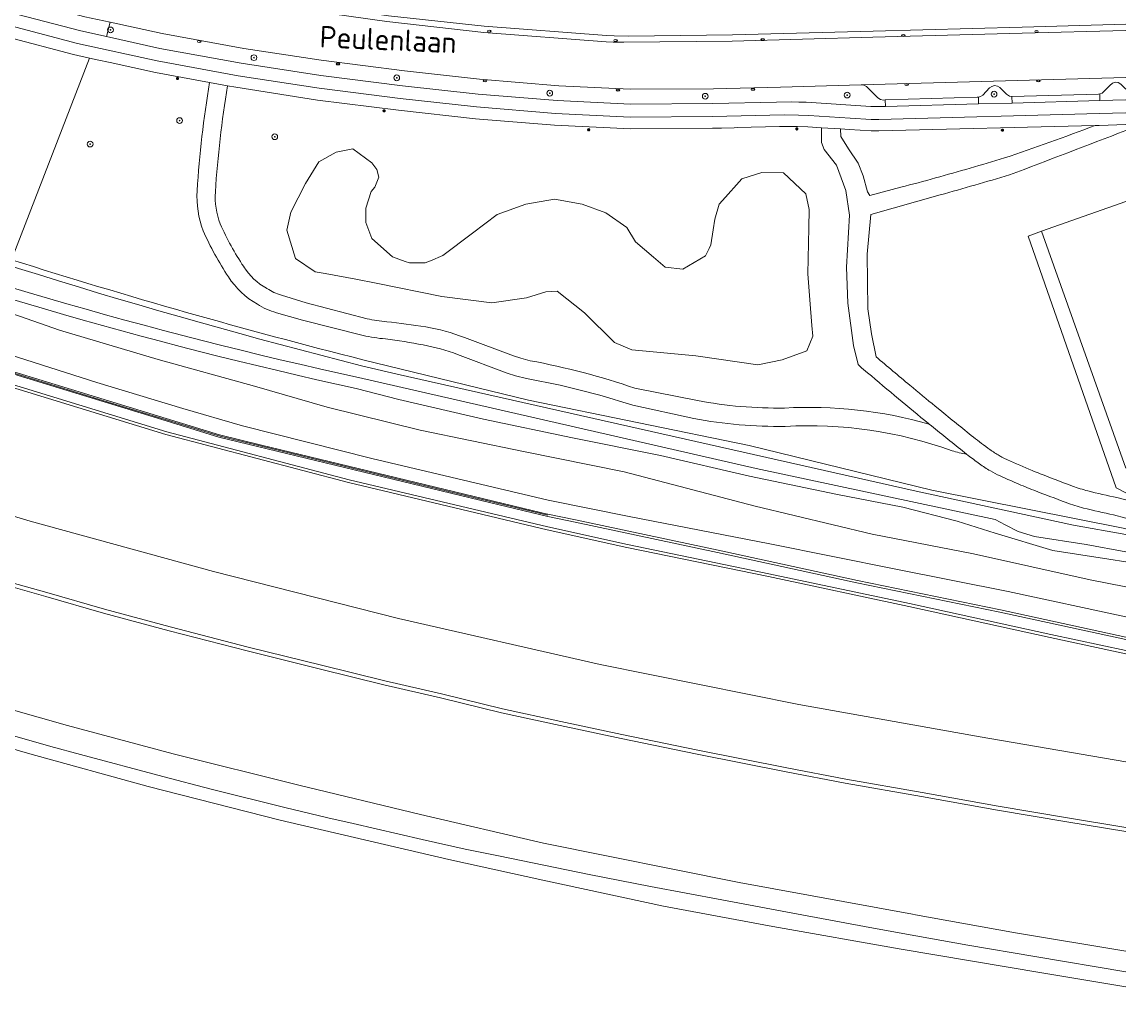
# Model space of a CAD drawing. Header units: metres. Extents: x 92650 to 117222, y 425801 to 461092.
# Tile 36 of 146: x 115268 to 115421, y 426002 to 426136. Entities that reach past the tile are written whole.
import ezdxf
from ezdxf.enums import TextEntityAlignment as Align

# ---------------------------------------------------------------- set-up
doc = ezdxf.new("R2010")
doc.units = ezdxf.units.M
doc.layers.get('0').update_dxf_attribs({"color": 253, "linetype": 'CONTINUOUS', "lineweight": 15})
for name, color, linetype, lineweight in [('B-WE-GR-BEPLANTING_CULTUUR_BODEMBEDEKKER-GV', 253, 'CONTINUOUS', 15), ('B-WE-GR-BEPLANTING_CULTUUR_BOSPLANTSOEN-GV', 253, 'CONTINUOUS', 15), ('B-WE-GR-BOOM-S', 253, 'CONTINUOUS', 15), ('B-WE-GR-GROENVOORZIENING-GV', 253, 'CONTINUOUS', 15), ('B-WE-GW-TALUD_KRUIN-G', 253, 'CONTINUOUS', 15), ('B-WE-IE-MEUBILAIR-S', 253, 'CONTINUOUS', 15), ('B-WE-IE-TERREINAFSCHEIDING_KUNSTMATIG_MUUR-GV', 253, 'CONTINUOUS', 15), ('B-WE-KW-KUNSTWERK_GELUIDSWERING_SCHERM-G', 253, 'CONTINUOUS', 15), ('B-WE-OG-TERREIN_BEGROEID-GV', 253, 'CONTINUOUS', 15), ('B-WE-OG-TERREIN_ERF-GV', 253, 'CONTINUOUS', 15), ('B-WE-OG-TERREIN_OEVER-GV', 253, 'CONTINUOUS', 15), ('B-WE-OG-TOPOGRAFIE-T18', 7, 'CONTINUOUS', 15), ('B-WE-OG-WATER-GV', 253, 'CONTINUOUS', 15), ('B-WE-OG-WATER_MEER-GV', 253, 'CONTINUOUS', 15), ('B-WE-OG-WEG-GV', 253, 'CONTINUOUS', 15), ('B-WE-VH-GESLOTENVERHARDING-GV', 253, 'CONTINUOUS', 15), ('B-WE-VH-GESLOTENVERHARDING_ASFALT-GV', 253, 'CONTINUOUS', 15), ('B-WE-VH-HALFVERHARDING_GRAVEL-GV', 253, 'CONTINUOUS', 15), ('B-WE-VH-HALFVERHARDING_SCHELP-GV', 253, 'CONTINUOUS', 15), ('B-WE-VH-OPENVERHARDING_BETONSTRAATSTEEN-GV', 253, 'CONTINUOUS', 15), ('B-WE-VH-OPENVERHARDING_TEGEL-GV', 253, 'CONTINUOUS', 15)]:
    doc.layers.add(name, color=color, linetype=linetype, lineweight=lineweight)
doc.styles.add('NLCS-ISO', font='NLCS-ISO.ttf')
doc.styles.add('NLCS-ISO-M200-T18', font='NLCS-ISO.ttf', dxfattribs={"height": 0.36})

# ---------------------------------------------------------------- blocks, each defined once
blk = doc.blocks.new('SIE-MEUBILAIR_PAAL_LICHTMAST-SO')
for points in [[(-0.62, 0), (-1, 0)], [(-0.71, 0.71), (-0.44, 0.44)], [(0, 1), (0, 0.62)], [(0.44, 0.44), (0.71, 0.71)], [(1, 0), (0.62, 0)], [(-0.71, -0.71), (-0.44, -0.44)], [(0, -0.62), (0, -1)], [(0.44, -0.44), (0.71, -0.71)]]:
    blk.add_lwpolyline(points)
blk.add_circle((0, 0), 0.5)
blk = doc.blocks.new('SIE-MEUBILAIR_PUT_KOLK-SO')
blk.add_ellipse((0, 0), major_axis=(1.25, 0), ratio=0.54)
at = {"style": 'NLCS-ISO'}
blk.add_text('klk', height=0.75, dxfattribs=at).set_placement((0.03, 0), align=Align.MIDDLE_CENTER)
blk = doc.blocks.new('SGR-BOOM_GBKN-SO')
at = {"linetype": 'ByBlock', "lineweight": 18}
h = blk.add_hatch(color=0, dxfattribs=at)
h.dxf.hatch_style = 1
edge = h.paths.add_edge_path()
edge.add_arc((0, 0), 0.25, 0, 360)
at = {"color": 0, "linetype": 'ByBlock', "lineweight": 18}
for radius in [2, 0.25]:
    blk.add_circle((0, 0), radius, dxfattribs=at)
at = {"color": 0, "linetype": 'ByBlock', "lineweight": 18, "style": 'NLCS-ISO'}
blk.add_attdef('SOORT', (2.5, 0), '', height=1.5, dxfattribs=at)

msp = doc.modelspace()

# ---------------------------------------------------------------- linework, layer by layer
at = {"layer": 'B-WE-GR-BEPLANTING_CULTUUR_BODEMBEDEKKER-GV', "transparency": 33554687, "flags": 128}
for points in [[(115386.217, 426125.711), (115384.655, 426127.249), (115384.288, 426127.449), (115383.918, 426127.481), (115372.703, 426127.177), (115363.407, 426126.962), (115351.87, 426126.874), (115341.952, 426127.355), (115330.984, 426128.267), (115320.546, 426129.428), (115308.985, 426130.907), (115298.279, 426132.556), (115286.936, 426134.603), (115279.723, 426136.171), (115279.216, 426134.186), (115286.608, 426132.556), (115297.904, 426130.522), (115308.983, 426128.802), (115320.302, 426127.38), (115330.805, 426126.193), (115341.723, 426125.329), (115351.935, 426124.831), (115363.337, 426124.891), (115372.168, 426125.111), (115374.262, 426125.117), (115375.252, 426125.111), (115376.266, 426125.07), (115385.241, 426124.513), (115386.253, 426124.479), (115387.269, 426124.48), (115387.26, 426125.398), (115386.99, 426125.39), (115386.595, 426125.456)], [(115400.172, 426125.799), (115400.194, 426124.842), (115404.848, 426124.972), (115404.817, 426125.89), (115404.472, 426125.935), (115404.086, 426126.194), (115403.128, 426127.122), (115402.812, 426127.314), (115402.403, 426127.389), (115402.018, 426127.266), (115401.707, 426127.067), (115400.764, 426126.078), (115400.458, 426125.858)]]:
    msp.add_lwpolyline(points, close=True, dxfattribs=at)
msp.add_lwpolyline([(115420.633, 426126.917), (115419.905, 426127.604), (115419.56, 426127.798), (115419.166, 426127.846), (115418.769, 426127.742), (115418.42, 426127.405), (115417.585, 426126.553), (115417.329, 426126.348), (115417, 426126.254), (115417.016, 426125.329), (115420.633, 426125.425)], dxfattribs=at)
at = {"layer": 'B-WE-GR-BEPLANTING_CULTUUR_BOSPLANTSOEN-GV', "transparency": 33554687, "flags": 128}
for points in [[(115416.351, 426121.861), (115386.365, 426121.123), (115385.277, 426121.094), (115382.236, 426121.298), (115381.042, 426121.376)], [(115381.042, 426121.376), (115381.11, 426120.336), (115382.144, 426118.613), (115383.512, 426116.621), (115384.196, 426114.866), (115384.788, 426112.66), (115385.113, 426112.152), (115389.42, 426113.311)], [(115394.876, 426112.216), (115385.228, 426109.504), (115384.72, 426103.986), (115384.828, 426096.436), (115385.337, 426092.951), (115385.975, 426089.759)], [(115420.633, 426070.894), (115419.291, 426071.603), (115407.051, 426106.515), (115408.941, 426107.183), (115420.633, 426111.318)], [(115394.189, 426082.91), (115394.799, 426082.411)], [(115419.395, 426070.254), (115420.633, 426069.91)]]:
    msp.add_lwpolyline(points, dxfattribs=at)
at = {"layer": 'B-WE-GR-BEPLANTING_CULTUUR_BOSPLANTSOEN-GV', "transparency": 33554687}
for points in [[(115403.799, 426117.353, 0.0111972), (115416.351, 426121.861)], [(115420.633, 426121.16, -0.0008829), (115404.5, 426115.005)], [(115394.213, 426114.574, 0.0040878), (115403.799, 426117.353)], [(115404.5, 426115.005, -0.0040718), (115394.876, 426112.216)], [(115389.42, 426113.311, 0.008174), (115394.213, 426114.574)], [(115385.975, 426089.759, 0.0010461), (115390.663, 426085.826)], [(115390.663, 426085.826, 0.0027402), (115394.189, 426082.91)], [(115394.799, 426082.411, 0.0028279), (115399.484, 426078.63)], [(115399.484, 426078.63, 0.0127264), (115401.764, 426076.903)], [(115401.764, 426076.903, 0.0233875), (115403.067, 426076.056)], [(115403.067, 426076.056, 0.010858), (115403.536, 426075.795)], [(115403.536, 426075.795, 0.0141091), (115404.191, 426075.473)], [(115404.191, 426075.473, 0.0087593), (115407.616, 426073.989)], [(115407.616, 426073.989, 0.0052929), (115408.724, 426073.547)], [(115408.724, 426073.547, 0.0015809), (115413.223, 426071.836)], [(115413.223, 426071.836, 0.0270367), (115415.365, 426071.16)], [(115415.365, 426071.16, 0.0149155), (115419.395, 426070.254)]]:
    msp.add_lwpolyline(points, format="xyb", dxfattribs=at)
at = {"layer": 'B-WE-GR-GROENVOORZIENING-GV', "transparency": 33554687, "flags": 128}
for points in [[(115420.633, 426050.556), (115403.15, 426054.34), (115383.31, 426058.402), (115363.999, 426062.613), (115344.225, 426066.835), (115340.457, 426067.617), (115333.699, 426069.248), (115294.815, 426078.632), (115286.303, 426081.238), (115248.055, 426092.948), (115223.317, 426102.154), (115199.773, 426110.916), (115194.38, 426113.105), (115157.318, 426128.151), (115156.597, 426128.445), (115119.559, 426143.528), (115092.814, 426154.631), (115081.214, 426159.447)], [(115081.001, 426158.251), (115080.926, 426157.831), (115096.163, 426151.63), (115118.111, 426142.719), (115138.539, 426134.461), (115157.686, 426126.772), (115175.203, 426119.495), (115193.517, 426112.176), (115214.474, 426103.847), (115234.81, 426096.287), (115250.46, 426090.834), (115254.986, 426089.346), (115287.587, 426079.371), (115312.89, 426072.717), (115340.437, 426066.159), (115351.486, 426063.725), (115371.125, 426059.679), (115390.618, 426055.545), (115410.234, 426051.249), (115420.633, 426049.005)], [(115420.633, 426033.577), (115400.395, 426037.066), (115375.275, 426041.515), (115347.707, 426047.094), (115319.715, 426053.469), (115294.051, 426059.976), (115268.624, 426066.968), (115243.57, 426074.511), (115217.731, 426082.853), (115190.616, 426092.18), (115164.422, 426101.286), (115141.061, 426109.684), (115122.789, 426116.368), (115094.563, 426126.823), (115076.604, 426133.601)], [(115420.633, 426053.719), (115404.278, 426057.205), (115388.734, 426060.297), (115371.239, 426063.81), (115351.729, 426067.61), (115340.489, 426069.896), (115316.021, 426075.665), (115298.119, 426080.182), (115289.826, 426082.582), (115277.904, 426086.205), (115261.494, 426091.445), (115250.583, 426095.396), (115236.246, 426100.474), (115216.755, 426107.672), (115205.343, 426112.295), (115190.464, 426118.608), (115179.523, 426123.006), (115159.146, 426131.406)], [(115173.403, 426129.675), (115181.721, 426126.48), (115191.924, 426122.397), (115204.415, 426117.799), (115214.864, 426113.83), (115231.776, 426107.647), (115250.157, 426101.167), (115261.424, 426097.391), (115272.733, 426093.452), (115286.382, 426089.377), (115299.752, 426085.673), (115309.827, 426082.8), (115322.738, 426079.593), (115337.054, 426076.622), (115351.046, 426073.814), (115369.199, 426069.048), (115385.454, 426065.169), (115399.477, 426062.441), (115415.681, 426058.827), (115420.633, 426057.839)], [(115162.82, 426126.241), (115199.882, 426111.196), (115223.409, 426102.44), (115248.151, 426093.232), (115256.646, 426090.631), (115294.894, 426078.922), (115300.724, 426077.515), (115339.608, 426068.131), (115340.462, 426067.953), (115344.293, 426067.158), (115364.069, 426062.936), (115383.378, 426058.725), (115403.218, 426054.663), (115420.633, 426050.893)], [(115420.633, 426061.317), (115418.253, 426061.696), (115410.512, 426062.888), (115402.499, 426065.314), (115397.212, 426066.945), (115389.668, 426068.902), (115380.626, 426070.651), (115368.406, 426073.217), (115356.095, 426076.07), (115343.885, 426078.534), (115331.508, 426081.136), (115319.79, 426083.839), (115313.862, 426085.373)], [(115263.8, 426059.073), (115270.971, 426057.069), (115278.958, 426054.757), (115288.073, 426052.297), (115298.868, 426049.508), (115309.062, 426046.969), (115317.843, 426044.81), (115325.707, 426043), (115334.146, 426040.924), (115342.267, 426039.167), (115350.733, 426037.363), (115361.264, 426035.191), (115373.622, 426032.755), (115381.804, 426031.196), (115392.358, 426029.347), (115402.905, 426027.433), (115412.534, 426025.83), (115420.633, 426024.474)]]:
    msp.add_lwpolyline(points, dxfattribs=at)
at = {"layer": 'B-WE-GR-GROENVOORZIENING-GV', "transparency": 33554687}
msp.add_lwpolyline([(115313.862, 426085.373, -0.0349211), (115228.236, 426110.443)], format="xyb", dxfattribs=at)
at = {"layer": 'B-WE-GW-TALUD_KRUIN-G', "transparency": 33554687, "flags": 128}
msp.add_lwpolyline([(115130.046, 426143.422), (115131.329, 426142.827), (115133.131, 426141.596), (115147.371, 426135.776), (115159.146, 426131.406), (115179.523, 426123.006), (115190.464, 426118.608), (115205.343, 426112.295), (115216.755, 426107.672), (115236.246, 426100.474), (115250.583, 426095.396), (115261.494, 426091.445), (115277.904, 426086.205), (115289.826, 426082.582), (115298.119, 426080.182), (115316.021, 426075.665), (115340.489, 426069.896), (115351.729, 426067.61), (115371.239, 426063.81), (115388.734, 426060.297), (115404.278, 426057.205), (115420.633, 426053.719)], dxfattribs=at)
at = {"layer": 'B-WE-IE-TERREINAFSCHEIDING_KUNSTMATIG_MUUR-GV', "transparency": 33554687, "flags": 128}
for points in [[(115081.214, 426159.447), (115092.814, 426154.631), (115119.559, 426143.528), (115156.597, 426128.445), (115157.318, 426128.151), (115194.38, 426113.105), (115199.773, 426110.916), (115223.317, 426102.154), (115248.055, 426092.948), (115286.303, 426081.238), (115294.815, 426078.632), (115333.699, 426069.248), (115340.457, 426067.617), (115344.225, 426066.835), (115363.999, 426062.613), (115383.31, 426058.402), (115403.15, 426054.34), (115420.633, 426050.556)], [(115420.633, 426050.893), (115403.218, 426054.663), (115383.378, 426058.725), (115364.069, 426062.936), (115344.293, 426067.158), (115340.462, 426067.953), (115339.608, 426068.131), (115300.724, 426077.515), (115294.894, 426078.922), (115256.646, 426090.631), (115248.151, 426093.232), (115223.409, 426102.44), (115199.882, 426111.196), (115162.82, 426126.241), (115157.431, 426128.429), (115143.102, 426134.264), (115119.673, 426143.805), (115092.935, 426154.906), (115081.268, 426159.75), (115081.238, 426159.585)]]:
    msp.add_lwpolyline(points, dxfattribs=at)
at = {"layer": 'B-WE-KW-KUNSTWERK_GELUIDSWERING_SCHERM-G', "transparency": 33554687, "flags": 128}
msp.add_lwpolyline([(115081.238, 426159.585), (115087.237, 426157.098), (115103.621, 426150.275), (115120.077, 426143.458), (115136.048, 426136.952), (115151.984, 426130.475), (115167.696, 426124.079), (115183.676, 426117.601), (115199.823, 426111.036), (115215.738, 426105.114), (115231.728, 426099.187), (115247.986, 426093.115), (115263.665, 426088.325), (115279.931, 426083.338), (115294.987, 426078.761), (115310.492, 426075), (115328.04, 426070.761), (115340.46, 426067.782)], dxfattribs=at)
at = {"layer": 'B-WE-OG-TERREIN_BEGROEID-GV', "transparency": 33554687, "flags": 128}
for points in [[(115293.526, 426127.817), (115286.01, 426129.195), (115279.738, 426130.576), (115277.931, 426130.974), (115276.86, 426131.21), (115266.069, 426103.222)], [(115373.241, 426121.737), (115372.604, 426121.72), (115366.729, 426121.561), (115366.308, 426121.55), (115364.533, 426121.502), (115363.841, 426121.483), (115363.276, 426121.468), (115351.944, 426121.381), (115341.379, 426121.893), (115330.4, 426122.798), (115319.723, 426123.969), (115308.493, 426125.356), (115297.157, 426127.151), (115296.027, 426127.358)], [(115384.784, 426087.56), (115383.969, 426088.246), (115383.516, 426088.696), (115382.854, 426091.343), (115382.078, 426097.194), (115381.895, 426102.191), (115382.283, 426109.434), (115381.781, 426112.856), (115380.48, 426116.347), (115378.766, 426118.547), (115378.418, 426119.513), (115378.39, 426121.548), (115376.533, 426121.669), (115375.092, 426121.726), (115374.481, 426121.73), (115373.241, 426121.737)], [(115298.26, 426102.275), (115298.275, 426102.253), (115298.289, 426102.23)], [(115301.409, 426099.271), (115301.451, 426099.247), (115301.492, 426099.222)], [(115303.483, 426098.334), (115306.946, 426097.258), (115315.369, 426095.049)], [(115314.829, 426092.729), (115306.416, 426094.865), (115302.805, 426095.883)], [(115328.867, 426092.443), (115335.679, 426089.896), (115336.689, 426089.558), (115338.018, 426089.228)], [(115314.784, 426089.353), (115337.773, 426083.75), (115368.359, 426077.469), (115393.711, 426071.25), (115420.477, 426065.938), (115420.633, 426065.897)], [(115337.489, 426086.74), (115335.978, 426087.115), (115334.829, 426087.5), (115327.931, 426090.081)], [(115352.529, 426085.42), (115361.207, 426083.697)], [(115360.712, 426081.203), (115352.218, 426083.059)], [(115393.357, 426080.424), (115393.25, 426080.512)], [(115398.74, 426076.1), (115398.541, 426076.254)], [(115404.232, 426072.77), (115403.178, 426073.243)], [(115420.633, 426067.373), (115418.929, 426067.849)]]:
    msp.add_lwpolyline(points, dxfattribs=at)
at = {"layer": 'B-WE-OG-TERREIN_BEGROEID-GV', "transparency": 33554687}
for points in [[(115291.799, 426112.797, -0.0254991), (115293.526, 426127.817)], [(115296.027, 426127.358, 0.0254004), (115294.337, 426112.638)], [(115292.648, 426107.229, -0.1071923), (115291.799, 426112.797)], [(115294.337, 426112.638, 0.1055393), (115295.002, 426108.193)], [(115296.147, 426100.86, -0.0437876), (115292.648, 426107.229)], [(115295.002, 426108.193, 0.0435933), (115298.26, 426102.275)], [(115266.069, 426103.222, 0.0143867), (115314.784, 426089.353)], [(115298.289, 426102.23, 0.1222211), (115301.409, 426099.271)], [(115300.155, 426097.06, -0.1221844), (115296.147, 426100.86)], [(115301.492, 426099.222, 0.0671599), (115303.483, 426098.334)], [(115302.805, 426095.883, -0.0682471), (115300.155, 426097.06)], [(115315.369, 426095.049, 0.037995), (115318.102, 426094.627)], [(115318.102, 426094.627, -0.0120404), (115323.507, 426093.93)], [(115323.507, 426093.93, -0.053563), (115328.867, 426092.443)], [(115317.918, 426092.253, -0.0376074), (115314.829, 426092.729)], [(115323.165, 426091.412, 0.0146947), (115317.918, 426092.253)], [(115327.931, 426090.081, 0.047164), (115323.165, 426091.412)], [(115338.018, 426089.228, -0.0351316), (115352.529, 426085.42)], [(115389.092, 426083.946, -0.0008175), (115384.784, 426087.56)], [(115352.218, 426083.059, 0.0356407), (115337.489, 426086.74)], [(115361.207, 426083.697, 0.0505776), (115373.267, 426082.661)], [(115373.267, 426082.661, -0.0840713), (115393.357, 426080.424)], [(115393.25, 426080.512, -0.0028966), (115389.092, 426083.946)], [(115373.36, 426080.119, -0.0509226), (115360.712, 426081.203)], [(115396.515, 426076.729, 0.1019186), (115373.36, 426080.119)], [(115398.541, 426076.254, -0.0321664), (115396.515, 426076.729)], [(115400.335, 426074.913, -0.0085485), (115398.74, 426076.1)], [(115401.829, 426073.942, -0.0231984), (115400.335, 426074.913)], [(115403.178, 426073.243, -0.0262069), (115401.829, 426073.942)], [(115406.681, 426071.724, -0.0059678), (115404.232, 426072.77)], [(115407.846, 426071.26, -0.0053303), (115406.681, 426071.724)], [(115412.359, 426069.543, -0.0015759), (115407.846, 426071.26)], [(115414.757, 426068.787, -0.0274264), (115412.359, 426069.543)], [(115418.929, 426067.849, -0.0148641), (115414.757, 426068.787)]]:
    msp.add_lwpolyline(points, format="xyb", dxfattribs=at)
at = {"layer": 'B-WE-OG-TERREIN_BEGROEID-GV', "transparency": 33554687, "flags": 128}
msp.add_lwpolyline([(115329.981, 426106.905), (115333.432, 426109.518), (115337.389, 426110.943), (115341.363, 426111.64), (115345.198, 426110.943), (115348.475, 426109.724), (115351.403, 426107.703), (115352.612, 426105.712), (115355.093, 426103.579), (115356.702, 426102.197), (115359.177, 426101.918), (115362.308, 426103.753), (115362.827, 426104.805), (115363.071, 426105.299), (115363.379, 426107.39), (115363.594, 426108.849), (115364.204, 426110.939), (115365.092, 426111.933), (115366.998, 426114.063), (115367.341, 426114.446), (115370.13, 426115.317), (115373.137, 426115.273), (115376.231, 426112.377), (115376.707, 426110.19), (115376.655, 426107.654), (115376.492, 426101.27), (115376.792, 426097.658), (115377.086, 426094.118), (115377.208, 426092.65), (115376.38, 426090.581), (115372.938, 426089.34), (115369.583, 426088.664), (115360.983, 426089.907), (115352.093, 426090.757), (115349.718, 426091.737), (115345.55, 426095.861), (115341.759, 426098.867), (115340.19, 426098.78), (115337.488, 426097.952), (115332.685, 426097.256), (115325.757, 426098.128), (115316.638, 426100.006), (115313.832, 426100.525), (115309.575, 426101.313), (115308.162, 426101.574), (115305.46, 426103.404), (115304.263, 426107.333), (115304.786, 426109.816), (115306.812, 426113.801), (115308.664, 426116.807), (115311.083, 426118.135), (115313.387, 426118.6), (115316.04, 426116.697), (115316.74, 426115.748), (115317.023, 426114.684), (115316.458, 426113.294), (115315.958, 426112.686), (115315.191, 426110.384), (115315.191, 426108.384), (115316.023, 426106.167), (115318.908, 426103.637), (115320.668, 426103.006), (115321.271, 426102.79), (115323.442, 426102.804), (115324.167, 426103.099), (115325.902, 426103.804)], close=True, dxfattribs=at)
at = {"layer": 'B-WE-OG-TERREIN_ERF-GV', "transparency": 33554687, "flags": 128}
for points in [[(115266.069, 426103.222), (115276.86, 426131.21), (115274.641, 426131.698), (115265.547, 426134.105), (115260.082, 426135.756)], [(115420.633, 426111.318), (115408.941, 426107.183), (115420.633, 426074.307)]]:
    msp.add_lwpolyline(points, dxfattribs=at)
at = {"layer": 'B-WE-OG-TERREIN_OEVER-GV', "transparency": 33554687}
for points in [[(115225.738, 426116.147, 0.0263934), (115314.587, 426088.53)], [(115314.194, 426086.891, -0.0349126), (115228.781, 426111.897)], [(115228.236, 426110.443, 0.0349211), (115313.862, 426085.373)], [(115314.784, 426089.353, -0.0143867), (115266.069, 426103.222)]]:
    msp.add_lwpolyline(points, format="xyb", dxfattribs=at)
at = {"layer": 'B-WE-OG-TERREIN_OEVER-GV', "transparency": 33554687, "flags": 128}
for points in [[(115420.633, 426065.897), (115420.477, 426065.938), (115393.711, 426071.25), (115368.359, 426077.469), (115337.773, 426083.75), (115314.784, 426089.353)], [(115314.587, 426088.53), (115319.542, 426087.343), (115391.529, 426071.112), (115413.356, 426066.436), (115420.633, 426065.096)], [(115420.633, 426062.733), (115415.139, 426063.749), (115407.93, 426064.858), (115405.674, 426065.516), (115403.867, 426066.44), (115402.511, 426067.18), (115369.338, 426074.285), (115314.194, 426086.891)], [(115313.862, 426085.373), (115319.79, 426083.839), (115331.508, 426081.136), (115343.885, 426078.534), (115356.095, 426076.07), (115368.406, 426073.217), (115380.626, 426070.651), (115389.668, 426068.902), (115397.212, 426066.945), (115402.499, 426065.314), (115410.512, 426062.888), (115418.253, 426061.696), (115420.633, 426061.317)]]:
    msp.add_lwpolyline(points, dxfattribs=at)
at = {"layer": 'B-WE-OG-WATER-GV', "transparency": 33554687}
for points in [[(115314.587, 426088.53, -0.0263934), (115225.738, 426116.147)], [(115228.781, 426111.897, 0.0349126), (115314.194, 426086.891)]]:
    msp.add_lwpolyline(points, format="xyb", dxfattribs=at)
at = {"layer": 'B-WE-OG-WATER-GV', "transparency": 33554687, "flags": 128}
for points in [[(115420.633, 426065.096), (115413.356, 426066.436), (115391.529, 426071.112), (115319.542, 426087.343), (115314.587, 426088.53)], [(115314.194, 426086.891), (115369.338, 426074.285), (115402.511, 426067.18), (115403.867, 426066.44), (115405.674, 426065.516), (115407.93, 426064.858), (115415.139, 426063.749), (115420.633, 426062.733)]]:
    msp.add_lwpolyline(points, dxfattribs=at)
at = {"layer": 'B-WE-OG-WATER_MEER-GV', "transparency": 33554687, "flags": 128}
msp.add_lwpolyline([(115309.575, 426101.313), (115313.832, 426100.525), (115316.638, 426100.006), (115325.757, 426098.128), (115332.685, 426097.256), (115337.488, 426097.952), (115340.19, 426098.78), (115341.759, 426098.867), (115345.55, 426095.861), (115349.718, 426091.737), (115352.093, 426090.757), (115360.983, 426089.907), (115369.583, 426088.664), (115372.938, 426089.34), (115376.38, 426090.581), (115377.208, 426092.65), (115377.086, 426094.118), (115376.792, 426097.658), (115376.492, 426101.27), (115376.655, 426107.654), (115376.707, 426110.19), (115376.231, 426112.377), (115373.137, 426115.273), (115370.13, 426115.317), (115367.341, 426114.446), (115366.998, 426114.063), (115365.092, 426111.933), (115364.204, 426110.939), (115363.594, 426108.849), (115363.379, 426107.39), (115363.071, 426105.299), (115362.827, 426104.805), (115362.308, 426103.753), (115359.177, 426101.918), (115356.702, 426102.197), (115355.093, 426103.579), (115352.612, 426105.712), (115351.403, 426107.703), (115348.475, 426109.724), (115345.198, 426110.943), (115341.363, 426111.64), (115337.389, 426110.943), (115333.432, 426109.518), (115329.981, 426106.905), (115325.902, 426103.804), (115324.167, 426103.099), (115323.442, 426102.804), (115321.271, 426102.79), (115320.668, 426103.006), (115318.908, 426103.637), (115316.023, 426106.167), (115315.191, 426108.384), (115315.191, 426110.384), (115315.958, 426112.686), (115316.458, 426113.294), (115317.023, 426114.684), (115316.74, 426115.748), (115316.04, 426116.697), (115313.387, 426118.6), (115311.083, 426118.135), (115308.664, 426116.807), (115306.812, 426113.801), (115304.786, 426109.816), (115304.263, 426107.333), (115305.46, 426103.404), (115308.162, 426101.574)], close=True, dxfattribs=at)
at = {"layer": 'B-WE-OG-WEG-GV', "transparency": 33554687, "flags": 128}
for points in [[(115420.633, 426135.892), (115406.226, 426135.509), (115385.552, 426134.929), (115366.078, 426134.419), (115351.65, 426134.263), (115349.661, 426134.296), (115348.6, 426134.33), (115331.611, 426135.617), (115318.331, 426137.082)], [(115318.112, 426136.262), (115331.552, 426134.776), (115348.523, 426133.467), (115349.527, 426133.431), (115350.995, 426133.425), (115366.01, 426133.564), (115385.513, 426134.088), (115406.222, 426134.673), (115420.633, 426135.037)], [(115169.222, 426066.676), (115184.685, 426061.322), (115199.691, 426056.312), (115218.65, 426049.885), (115235.546, 426044.568), (115251.483, 426039.644), (115268.583, 426034.686), (115284.996, 426030.183), (115303.32, 426025.503), (115326.738, 426020.011), (115339.758, 426017.161), (115356.495, 426013.578), (115371.644, 426010.757), (115389.471, 426007.614), (115408.975, 426004.31), (115420.633, 426002.357)], [(115420.633, 426004.462), (115407.994, 426006.579), (115398.699, 426008.148), (115389.676, 426009.771), (115384.354, 426010.736), (115373.707, 426012.705), (115364.597, 426014.419), (115354.683, 426016.31), (115346.183, 426017.952), (115339.898, 426019.23), (115333.622, 426020.523), (115328.974, 426021.488), (115323.018, 426022.798), (115313.432, 426025.013), (115309.935, 426025.801), (115303.945, 426027.251), (115293.729, 426029.789), (115287.037, 426031.545), (115275.614, 426034.589), (115271.515, 426035.711), (115260.327, 426038.895)]]:
    msp.add_lwpolyline(points, dxfattribs=at)
at = {"layer": 'B-WE-VH-GESLOTENVERHARDING-GV', "transparency": 33554687, "flags": 128}
for points in [[(115076.604, 426133.601), (115094.563, 426126.823), (115122.789, 426116.368), (115141.061, 426109.684), (115164.422, 426101.286), (115190.616, 426092.18), (115217.731, 426082.853), (115243.57, 426074.511), (115268.624, 426066.968), (115294.051, 426059.976), (115319.715, 426053.469), (115347.707, 426047.094), (115375.275, 426041.515), (115400.395, 426037.066), (115420.633, 426033.577)], [(115420.633, 426049.005), (115410.234, 426051.249), (115390.618, 426055.545), (115371.125, 426059.679), (115351.486, 426063.725), (115340.437, 426066.159), (115312.89, 426072.717), (115287.587, 426079.371), (115254.986, 426089.346), (115250.46, 426090.834), (115234.81, 426096.287), (115214.474, 426103.847), (115193.517, 426112.176), (115175.203, 426119.495)], [(115175.049, 426119.116), (115193.366, 426111.795), (115214.327, 426103.465), (115234.672, 426095.902), (115250.329, 426090.446), (115254.862, 426088.956), (115287.475, 426078.977), (115312.791, 426072.32), (115340.342, 426065.761), (115351.394, 426063.326), (115371.035, 426059.28), (115390.525, 426055.146), (115410.141, 426050.85), (115420.633, 426048.586)], [(115175.004, 426069.949), (115184.62, 426066.621), (115195.443, 426062.919), (115206.857, 426059.093), (115215.681, 426056.114), (115224.426, 426053.262), (115225.996, 426052.749), (115235.691, 426049.815), (115242.063, 426047.854), (115257.495, 426043.229), (115273.834, 426038.631), (115288.467, 426034.706), (115305.901, 426030.365), (115322.796, 426026.263), (115339.829, 426022.285), (115366.994, 426016.824), (115391.04, 426012.434), (115391.466, 426012.359), (115405.31, 426009.884), (115420.633, 426007.308)], [(115420.633, 426023.905), (115412.441, 426025.277), (115402.809, 426026.88), (115392.259, 426028.795), (115381.703, 426030.644), (115373.515, 426032.205), (115361.153, 426034.641), (115350.618, 426036.814), (115342.15, 426038.619), (115334.02, 426040.378), (115325.577, 426042.454), (115317.713, 426044.265), (115308.928, 426046.424), (115298.73, 426048.964), (115287.93, 426051.755), (115278.807, 426054.217), (115270.818, 426056.53), (115263.642, 426058.535)]]:
    msp.add_lwpolyline(points, dxfattribs=at)
at = {"layer": 'B-WE-VH-GESLOTENVERHARDING_ASFALT-GV', "transparency": 33554687, "flags": 128}
for points in [[(115261.767, 426148.598), (115269.897, 426145.984), (115274.743, 426144.882), (115274.748, 426144.9), (115277.842, 426144.178), (115283.864, 426142.773), (115284.136, 426142.72), (115285.085, 426142.532), (115293.578, 426140.847), (115305.721, 426138.863), (115318.331, 426137.082), (115331.611, 426135.617), (115348.6, 426134.33), (115349.661, 426134.296), (115351.65, 426134.263), (115366.078, 426134.419), (115385.552, 426134.929), (115406.226, 426135.509), (115420.633, 426135.892)], [(115420.633, 426135.037), (115406.222, 426134.673), (115385.513, 426134.088), (115366.01, 426133.564), (115350.995, 426133.425), (115349.527, 426133.431), (115348.523, 426133.467), (115331.552, 426134.776), (115318.112, 426136.262), (115305.575, 426138.027), (115293.406, 426140.026), (115283.999, 426141.897), (115283.593, 426141.969), (115274.54, 426144.089), (115274.446, 426144.111), (115261.54, 426147.89)], [(115262.259, 426140.856), (115268.722, 426138.909), (115276.204, 426136.936), (115279.723, 426136.171), (115286.936, 426134.603), (115298.279, 426132.556), (115308.985, 426130.907), (115320.546, 426129.428), (115330.984, 426128.267), (115341.952, 426127.355), (115351.87, 426126.874), (115363.407, 426126.962), (115372.703, 426127.177), (115383.918, 426127.481), (115420.633, 426128.51)], [(115420.633, 426125.425), (115417.016, 426125.329), (115404.848, 426124.972), (115400.194, 426124.842), (115387.269, 426124.48), (115386.253, 426124.479), (115385.241, 426124.513), (115376.266, 426125.07), (115375.252, 426125.111), (115374.262, 426125.117), (115372.168, 426125.111), (115363.337, 426124.891), (115351.935, 426124.831), (115341.723, 426125.329), (115330.805, 426126.193), (115320.302, 426127.38), (115308.983, 426128.802), (115297.904, 426130.522), (115286.608, 426132.556), (115279.216, 426134.186), (115275.662, 426134.97), (115266.947, 426137.276)], [(115265.984, 426135.69), (115275.214, 426133.233), (115286.248, 426130.822), (115297.497, 426128.751), (115308.728, 426127.02), (115319.971, 426125.618), (115330.576, 426124.443), (115341.503, 426123.538), (115351.889, 426123.034), (115363.292, 426123.109), (115373.222, 426123.344), (115375.235, 426123.308), (115376.662, 426123.239), (115382.381, 426122.887), (115385.305, 426122.699), (115386.383, 426122.678), (115416.911, 426123.503), (115420.633, 426123.61)]]:
    msp.add_lwpolyline(points, dxfattribs=at)
at = {"layer": 'B-WE-VH-HALFVERHARDING_GRAVEL-GV', "transparency": 33554687}
for points in [[(115293.526, 426127.817, 0.0254991), (115291.799, 426112.797)], [(115294.337, 426112.638, -0.0254004), (115296.027, 426127.358)], [(115291.799, 426112.797, 0.1071923), (115292.648, 426107.229)], [(115295.002, 426108.193, -0.1055393), (115294.337, 426112.638)], [(115292.648, 426107.229, 0.0437876), (115296.147, 426100.86)], [(115298.26, 426102.275, -0.0435933), (115295.002, 426108.193)], [(115301.409, 426099.271, -0.1222211), (115298.289, 426102.23)], [(115296.147, 426100.86, 0.1221844), (115300.155, 426097.06)], [(115303.483, 426098.334, -0.0671599), (115301.492, 426099.222)], [(115300.155, 426097.06, 0.0682471), (115302.805, 426095.883)], [(115318.102, 426094.627, -0.037995), (115315.369, 426095.049)], [(115323.507, 426093.93, 0.0120404), (115318.102, 426094.627)], [(115328.867, 426092.443, 0.053563), (115323.507, 426093.93)], [(115314.829, 426092.729, 0.0376074), (115317.918, 426092.253)], [(115317.918, 426092.253, -0.0146947), (115323.165, 426091.412)], [(115323.165, 426091.412, -0.047164), (115327.931, 426090.081)], [(115352.529, 426085.42, 0.0351316), (115338.018, 426089.228)], [(115337.489, 426086.74, -0.0356407), (115352.218, 426083.059)], [(115373.267, 426082.661, -0.0505776), (115361.207, 426083.697)], [(115393.357, 426080.424, 0.0840713), (115373.267, 426082.661)], [(115360.712, 426081.203, 0.0509226), (115373.36, 426080.119)], [(115373.36, 426080.119, -0.1019186), (115396.515, 426076.729)], [(115397.956, 426076.715, -0.002669), (115393.357, 426080.424)], [(115396.515, 426076.729, 0.0321664), (115398.541, 426076.254)]]:
    msp.add_lwpolyline(points, format="xyb", dxfattribs=at)
at = {"layer": 'B-WE-VH-HALFVERHARDING_GRAVEL-GV', "transparency": 33554687, "flags": 128}
for points in [[(115296.027, 426127.358), (115293.526, 426127.817)], [(115298.289, 426102.23), (115298.275, 426102.253), (115298.26, 426102.275)], [(115301.492, 426099.222), (115301.451, 426099.247), (115301.409, 426099.271)], [(115315.369, 426095.049), (115306.946, 426097.258), (115303.483, 426098.334)], [(115302.805, 426095.883), (115306.416, 426094.865), (115314.829, 426092.729)], [(115338.018, 426089.228), (115336.689, 426089.558), (115335.679, 426089.896), (115328.867, 426092.443)], [(115327.931, 426090.081), (115334.829, 426087.5), (115335.978, 426087.115), (115337.489, 426086.74)], [(115361.207, 426083.697), (115352.529, 426085.42)], [(115352.218, 426083.059), (115360.712, 426081.203)], [(115398.541, 426076.254), (115397.956, 426076.715)]]:
    msp.add_lwpolyline(points, dxfattribs=at)
at = {"layer": 'B-WE-VH-HALFVERHARDING_SCHELP-GV', "transparency": 33554687, "flags": 128}
for points in [[(115389.42, 426113.311), (115385.113, 426112.152), (115384.788, 426112.66), (115384.196, 426114.866), (115383.512, 426116.621), (115382.144, 426118.613), (115381.11, 426120.336), (115381.042, 426121.376), (115378.39, 426121.548), (115378.418, 426119.513), (115378.766, 426118.547), (115380.48, 426116.347), (115381.781, 426112.856), (115382.283, 426109.434), (115381.895, 426102.191), (115382.078, 426097.194), (115382.854, 426091.343), (115383.516, 426088.696), (115383.969, 426088.246), (115384.784, 426087.56)], [(115420.633, 426121.977), (115416.927, 426121.875), (115416.351, 426121.861)], [(115385.975, 426089.759), (115385.337, 426092.951), (115384.828, 426096.436), (115384.72, 426103.986), (115385.228, 426109.504), (115394.876, 426112.216)], [(115394.799, 426082.411), (115394.189, 426082.91)], [(115393.25, 426080.512), (115393.357, 426080.424)], [(115397.956, 426076.715), (115398.541, 426076.254), (115398.74, 426076.1)], [(115403.178, 426073.243), (115404.232, 426072.77)], [(115420.633, 426069.91), (115419.395, 426070.254)], [(115418.929, 426067.849), (115420.633, 426067.373)]]:
    msp.add_lwpolyline(points, dxfattribs=at)
at = {"layer": 'B-WE-VH-HALFVERHARDING_SCHELP-GV', "transparency": 33554687}
for points in [[(115416.351, 426121.861, -0.0111972), (115403.799, 426117.353)], [(115404.5, 426115.005, 0.0008829), (115420.633, 426121.16, 0.0008829)], [(115403.799, 426117.353, -0.0040878), (115394.213, 426114.574)], [(115394.876, 426112.216, 0.0040718), (115404.5, 426115.005)], [(115394.213, 426114.574, -0.008174), (115389.42, 426113.311)], [(115390.663, 426085.826, -0.0010461), (115385.975, 426089.759)], [(115384.784, 426087.56, 0.0008175), (115389.092, 426083.946)], [(115394.189, 426082.91, -0.0027402), (115390.663, 426085.826)], [(115389.092, 426083.946, 0.0028966), (115393.25, 426080.512)], [(115399.484, 426078.63, -0.0028279), (115394.799, 426082.411)], [(115393.357, 426080.424, 0.002669), (115397.956, 426076.715)], [(115401.764, 426076.903, -0.0127264), (115399.484, 426078.63)], [(115403.067, 426076.056, -0.0233875), (115401.764, 426076.903)], [(115398.74, 426076.1, 0.0085485), (115400.335, 426074.913)], [(115403.536, 426075.795, -0.010858), (115403.067, 426076.056)], [(115404.191, 426075.473, -0.0141091), (115403.536, 426075.795)], [(115407.616, 426073.989, -0.0087593), (115404.191, 426075.473)], [(115400.335, 426074.913, 0.0231984), (115401.829, 426073.942)], [(115401.829, 426073.942, 0.0262069), (115403.178, 426073.243)], [(115408.724, 426073.547, -0.0052929), (115407.616, 426073.989)], [(115413.223, 426071.836, -0.0015809), (115408.724, 426073.547)], [(115404.232, 426072.77, 0.0059678), (115406.681, 426071.724)], [(115406.681, 426071.724, 0.0053303), (115407.846, 426071.26)], [(115407.846, 426071.26, 0.0015759), (115412.359, 426069.543)], [(115415.365, 426071.16, -0.0270367), (115413.223, 426071.836)], [(115419.395, 426070.254, -0.0149155), (115415.365, 426071.16)], [(115412.359, 426069.543, 0.0274264), (115414.757, 426068.787)], [(115414.757, 426068.787, 0.0148641), (115418.929, 426067.849)]]:
    msp.add_lwpolyline(points, format="xyb", dxfattribs=at)
at = {"layer": 'B-WE-VH-OPENVERHARDING_BETONSTRAATSTEEN-GV', "transparency": 33554687, "flags": 128}
for points in [[(115264.36, 426138.059), (115266.947, 426137.276), (115275.662, 426134.97), (115279.216, 426134.186), (115279.723, 426136.171), (115276.204, 426136.936), (115268.722, 426138.909), (115262.259, 426140.856), (115261.78, 426141.002), (115261.112, 426139.04)], [(115387.26, 426125.398), (115387.269, 426124.48), (115400.194, 426124.842), (115400.172, 426125.799), (115400.014, 426125.766)], [(115404.848, 426124.972), (115417.016, 426125.329), (115417, 426126.254), (115416.847, 426126.211), (115404.817, 426125.89)]]:
    msp.add_lwpolyline(points, close=True, dxfattribs=at)
for points in [[(115420.633, 426128.51), (115383.918, 426127.481), (115384.288, 426127.449), (115384.655, 426127.249), (115386.217, 426125.711), (115386.595, 426125.456), (115386.99, 426125.39), (115387.26, 426125.398)], [(115400.172, 426125.799), (115400.458, 426125.858), (115400.764, 426126.078), (115401.707, 426127.067), (115402.018, 426127.266), (115402.403, 426127.389), (115402.812, 426127.314), (115403.128, 426127.122), (115404.086, 426126.194), (115404.472, 426125.935), (115404.817, 426125.89)], [(115417, 426126.254), (115417.329, 426126.348), (115417.585, 426126.553), (115418.42, 426127.405), (115418.769, 426127.742), (115419.166, 426127.846), (115419.56, 426127.798), (115419.905, 426127.604), (115420.633, 426126.917)]]:
    msp.add_lwpolyline(points, dxfattribs=at)
at = {"layer": 'B-WE-VH-OPENVERHARDING_TEGEL-GV', "transparency": 33554687, "flags": 128}
for points in [[(115420.633, 426123.61), (115416.911, 426123.503), (115386.383, 426122.678), (115385.305, 426122.699), (115382.381, 426122.887), (115376.662, 426123.239), (115375.235, 426123.308), (115373.222, 426123.344), (115363.292, 426123.109), (115351.889, 426123.034), (115341.503, 426123.538), (115330.576, 426124.443), (115319.971, 426125.618), (115308.728, 426127.02), (115297.497, 426128.751), (115286.248, 426130.822), (115275.214, 426133.233), (115265.984, 426135.69)], [(115265.547, 426134.105), (115274.641, 426131.698), (115276.86, 426131.21), (115277.931, 426130.974), (115279.738, 426130.576), (115286.01, 426129.195), (115293.526, 426127.817), (115296.027, 426127.358), (115297.157, 426127.151), (115308.493, 426125.356), (115319.723, 426123.969), (115330.4, 426122.798), (115341.379, 426121.893), (115351.944, 426121.381), (115363.276, 426121.468), (115363.841, 426121.483), (115364.533, 426121.502), (115366.308, 426121.55), (115366.729, 426121.561), (115372.604, 426121.72), (115373.241, 426121.737), (115374.481, 426121.73), (115375.092, 426121.726), (115376.533, 426121.669), (115378.39, 426121.548), (115381.042, 426121.376), (115382.236, 426121.298), (115385.277, 426121.094), (115386.365, 426121.123), (115416.351, 426121.861), (115416.927, 426121.875), (115420.633, 426121.977)]]:
    msp.add_lwpolyline(points, dxfattribs=at)

# ---------------------------------------------------------------- block references
at = {"layer": 'B-WE-GR-BOOM-S', "transparency": 33554687, "xscale": 0.2, "yscale": 0.2, "zscale": 0.2}
for p in [(115279.781, 426135.112), (115299.686, 426131.266), (115319.496, 426128.472), (115340.716, 426126.34), (115362.283, 426125.911), (115381.973, 426126.073), (115402.345, 426126.202), (115289.371, 426122.536), (115276.96, 426119.281), (115302.57, 426120.296)]:
    msp.add_blockref('SGR-BOOM_GBKN-SO', p, dxfattribs=at)
at = {"layer": 'B-WE-IE-MEUBILAIR-S', "transparency": 33554687, "xscale": 0.2, "yscale": 0.2, "zscale": 0.2}
for name, p in [('SIE-MEUBILAIR_PUT_KOLK-SO', (115332.321, 426134.928)), ('SIE-MEUBILAIR_PUT_KOLK-SO', (115408.229, 426134.893)), ('SIE-MEUBILAIR_PUT_KOLK-SO', (115292.092, 426133.498)), ('SIE-MEUBILAIR_PUT_KOLK-SO', (115349.846, 426133.635)), ('SIE-MEUBILAIR_PUT_KOLK-SO', (115370.258, 426133.765)), ('SIE-MEUBILAIR_PUT_KOLK-SO', (115389.755, 426134.356)), ('SIE-MEUBILAIR_PUT_KOLK-SO', (115311.341, 426130.388)), ('SIE-MEUBILAIR_PAAL_LICHTMAST-SO', (115289.073, 426128.373)), ('SIE-MEUBILAIR_PUT_KOLK-SO', (115331.749, 426128.044)), ('SIE-MEUBILAIR_PUT_KOLK-SO', (115390.203, 426127.553)), ('SIE-MEUBILAIR_PUT_KOLK-SO', (115408.488, 426128.053)), ('SIE-MEUBILAIR_PUT_KOLK-SO', (115350.18, 426126.75)), ('SIE-MEUBILAIR_PUT_KOLK-SO', (115368.893, 426126.872)), ('SIE-MEUBILAIR_PAAL_LICHTMAST-SO', (115317.734, 426123.886)), ('SIE-MEUBILAIR_PAAL_LICHTMAST-SO', (115346.115, 426121.268)), ('SIE-MEUBILAIR_PAAL_LICHTMAST-SO', (115374.978, 426121.382)), ('SIE-MEUBILAIR_PAAL_LICHTMAST-SO', (115403.499, 426121.204))]:
    msp.add_blockref(name, p, dxfattribs=at)

# ---------------------------------------------------------------- texts
at = {"layer": 'B-WE-OG-TOPOGRAFIE-T18', "transparency": 33554687, "style": 'NLCS-ISO-M200-T18'}
msp.add_text('Peulenlaan', height=3, rotation=357.5, dxfattribs=at).set_placement((115318.296, 426133.779), align=Align.MIDDLE)

doc.saveas('drawing.dxf')
